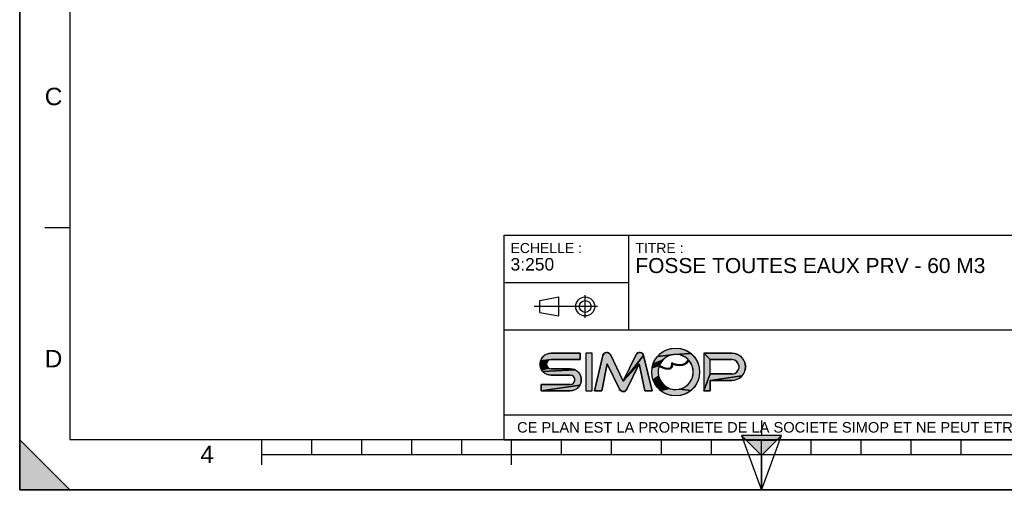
# Model space of a CAD drawing. Header units: millimetres. Extents: x 0 to 297, y 0 to 210.
# Tile 1 of 31: x 0 to 197, y 0 to 94. Entities that reach past the tile are written whole.
import ezdxf

# ---------------------------------------------------------------- set-up
doc = ezdxf.new("R2010")
doc.units = ezdxf.units.MM
doc.header["$LTSCALE"] = 16.335
doc.layers.get('0').update_dxf_attribs({"linetype": 'CONTINUOUS'})
doc.styles.get("Standard").update_dxf_attribs({"font": 'arial.ttf'})
doc.styles.add('TEXTSTYLE_2', font='arial.ttf')

# ---------------------------------------------------------------- blocks, each defined once
blk = doc.blocks.new('MARGEA4_BL0', base_point=(148.51, 105.01))
at = {"color": 7, "linetype": 'Continuous'}
for p, q in [((0.01, 0.01), (0.01, 210.01)), ((0.01, 0.01), (0.01, 210.01)), ((0.01, 210.01), (0.01, 0.01)), ((10.01, 200.01), (10.01, 10.01)), ((5.01, 52.51), (10.01, 52.51)), ((0.01, 10.01), (10.01, 0.01)), ((0.01, 0.01), (0.01, 10.01)), ((0.01, 10.01), (10.01, 0.01)), ((287.01, 10.01), (10.01, 10.01)), ((48.51, 5.01), (48.51, 10.01)), ((58.51, 7.01), (58.51, 10.01)), ((68.51, 7.01), (68.51, 10.01)), ((78.51, 7.01), (78.51, 10.01)), ((88.51, 7.01), (88.51, 10.01)), ((98.51, 5.01), (98.51, 10.01)), ((108.51, 7.01), (108.51, 10.01)), ((118.51, 7.01), (118.51, 10.01)), ((128.51, 7.01), (128.51, 10.01)), ((138.51, 7.01), (138.51, 10.01)), ((148.51, 0.01), (148.51, 10.01)), ((158.51, 7.01), (158.51, 10.01)), ((168.51, 7.01), (168.51, 10.01)), ((178.51, 7.01), (178.51, 10.01)), ((188.51, 7.01), (188.51, 10.01)), ((248.51, 7.01), (48.51, 7.01)), ((297.01, 0.01), (0.01, 0.01)), ((10.01, 0.01), (0.01, 0.01)), ((297.01, 0.01), (0.01, 0.01))]:
    blk.add_line(p, q, dxfattribs=at)
blk.add_solid([(0.01, 10.01), (10.01, 0.01), (0.01, 0.01)], dxfattribs=at)
at = {"color": 7, "linetype": 'Continuous', "style": 'TEXTSTYLE_2', "oblique": 0}
for s, p in [('C', (5.01, 77.01)), ('D', (5.01, 24.51)), ('4', (36.17, 5.35))]:
    blk.add_text(s, height=3.5, dxfattribs=at).set_placement(p)
blk = doc.blocks.new('REPERE_ORIENTATION_BL1', base_point=(148.52, 6.9))
at = {"color": 7, "linetype": 'Continuous'}
for p, q in [((148.52, 13.9), (148.52, 10.9)), ((148.52, 6.9), (144.52, 10.9)), ((152.52, 10.9), (144.52, 10.9)), ((144.52, 10.9), (148.52, -0.1)), ((151.52, 9.9), (145.52, 9.9)), ((148.52, 6.9), (152.52, 10.9)), ((148.52, -0.1), (152.52, 10.9)), ((148.52, 6.9), (148.52, -0.1))]:
    blk.add_line(p, q, dxfattribs=at)
blk.add_solid([(144.52, 10.9), (148.52, 6.9), (152.52, 10.9)], dxfattribs=at)
blk = doc.blocks.new('ISO_BL3', base_point=(109.36, 36.71))
at = {"color": 7, "linetype": 'Continuous'}
for p, q in [((104.16, 37.89), (107.96, 38.61)), ((104.16, 35.53), (104.16, 37.89)), ((107.96, 34.81), (107.96, 38.61)), ((113.24, 34.43), (113.24, 38.99)), ((115.7, 36.71), (103.02, 36.71)), ((104.16, 35.53), (107.96, 34.81))]:
    blk.add_line(p, q, dxfattribs=at)
for radius in [1.9, 1.18]:
    blk.add_circle((113.24, 36.71), radius, dxfattribs=at)
blk = doc.blocks.new('LOGO-SIMOP-2009_BL4', base_point=(124.77, 23.59))
at = {"linetype": 'Continuous'}
for points in [[(131.36, 28.39), (132.2, 28.32), (133.01, 28.1), (133.76, 27.75), (134.45, 27.27), (130.96, 27.09), (127.69, 26.67), (128.28, 27.27), (128.96, 27.75), (129.72, 28.1), (130.53, 28.32)], [(105.95, 25.95), (105.76, 25.8), (104.22, 25.38), (104.32, 25.83), (106.41, 26.07), (106.17, 26.04)], [(105.52, 25.39), (105.49, 25.15), (105.52, 24.91), (104.32, 24.47), (104.22, 24.92), (104.22, 25.38), (105.76, 25.8), (105.62, 25.61)], [(105.95, 27.3), (106.41, 27.35), (112.22, 27.35), (112.22, 26.07), (106.41, 26.07), (104.32, 25.83), (104.51, 26.25), (104.78, 26.62), (105.12, 26.93), (105.52, 27.16)], [(117.58, 27.51), (117.79, 27.47), (117.99, 27.38), (118.15, 27.24), (118.28, 27.06), (120.86, 21.75), (124.06, 25.22), (121.58, 20.12), (121.45, 19.93), (121.28, 19.79), (121.08, 19.7), (120.86, 19.67), (120.64, 19.7), (120.44, 19.79), (120.27, 19.93), (120.14, 20.12), (117.66, 25.22), (116.54, 19.83), (115.1, 19.83), (116.78, 26.89), (116.86, 27.1), (116.99, 27.27), (117.16, 27.4), (117.36, 27.49)], [(123.93, 27.47), (124.14, 27.51), (124.36, 27.49), (124.56, 27.4), (124.73, 27.27), (124.86, 27.1), (124.94, 26.89), (120.86, 21.75), (123.44, 27.06), (123.56, 27.24), (123.73, 27.38)], [(124.06, 25.22), (120.86, 21.75), (124.94, 26.89), (126.62, 19.83), (125.18, 19.83)], [(128.37, 25.44), (128.08, 24.87), (126.64, 24.42), (126.85, 25.23), (128.75, 25.95)], [(129.75, 26.72), (129.21, 26.38), (128.75, 25.95), (126.85, 25.23), (127.21, 25.99), (127.69, 26.67), (130.96, 27.09), (130.34, 26.96)], [(131.6, 27.1), (130.96, 27.09), (134.45, 27.27), (135.04, 26.67), (135.52, 25.99), (135.87, 25.23), (136.09, 24.42), (136.16, 23.59), (136.09, 22.76), (135.87, 21.95), (135.52, 21.19), (135.04, 20.5), (134.45, 19.91), (132.08, 20.14), (132.72, 20.34), (133.31, 20.66), (133.83, 21.08), (134.26, 21.59), (134.59, 22.18), (134.8, 22.82), (134.88, 23.48), (134.84, 24.15), (134.67, 24.8), (134.38, 25.41), (133.98, 25.95), (133.72, 25.55), (133.44, 25.26), (133.1, 25.04), (132.73, 24.91), (132.16, 25.01), (132.59, 25.04), (132.97, 25.16), (133.31, 25.36), (133.6, 25.65), (133.86, 26.07), (133.38, 26.48), (132.82, 26.79), (132.22, 27)], [(138.29, 26.07), (137.01, 27.35), (142.61, 27.35), (143.18, 27.29), (143.72, 27.11), (144.21, 26.83), (144.63, 26.45), (144.97, 25.99), (145.2, 25.47), (145.32, 24.91), (145.32, 24.34), (145.2, 23.79), (144.97, 23.27), (144.63, 22.81), (138.29, 21.91), (138.29, 19.83), (137.01, 19.83), (138.29, 23.19), (142.61, 23.19), (142.96, 23.23), (143.28, 23.35), (143.57, 23.55), (143.8, 23.81), (143.96, 24.12), (144.04, 24.46), (144.04, 24.8), (143.96, 25.14), (143.8, 25.45), (143.57, 25.71), (143.28, 25.9), (142.96, 26.03), (142.61, 26.07)], [(105.76, 24.5), (105.95, 24.35), (104.51, 24.05), (104.32, 24.47), (105.52, 24.91), (105.62, 24.69)], [(111.55, 23.81), (111.89, 23.5), (112.17, 23.13), (112.35, 22.71), (112.45, 22.26), (112.45, 21.8), (112.35, 21.35), (112.17, 20.93), (104.45, 19.83), (104.45, 21.11), (110.26, 21.11), (110.5, 21.14), (110.72, 21.23), (110.91, 21.38), (111.06, 21.57), (111.15, 21.79), (111.18, 22.03), (111.15, 22.27), (111.06, 22.49), (110.91, 22.68), (110.72, 22.83), (110.5, 22.92), (110.26, 22.95), (106.41, 22.95), (105.95, 23), (105.52, 23.14), (105.12, 23.37), (104.78, 23.68), (111.15, 24.04)], [(110.72, 24.18), (111.15, 24.04), (104.78, 23.68), (104.51, 24.05), (105.95, 24.35), (106.17, 24.26), (106.41, 24.23), (110.26, 24.23)], [(128.08, 24.87), (128.43, 24.7), (128.44, 24.52), (128.03, 24.72), (127.88, 24.06), (127.85, 23.39), (127.95, 22.73), (126.85, 21.95), (126.64, 22.76), (126.56, 23.59), (126.64, 24.42)], [(128.74, 24.57), (129.03, 24.46), (129.31, 24.37), (129.16, 24.24), (128.8, 24.37), (128.44, 24.52), (128.43, 24.7)], [(129.79, 24.29), (130, 24.3), (130.27, 24.21), (130.03, 24.14), (129.77, 24.13), (129.47, 24.17), (129.16, 24.24), (129.31, 24.37), (129.55, 24.32)], [(131.15, 25.2), (131.68, 25.06), (131.32, 24.98), (130.74, 25.18), (130.72, 24.82), (130.63, 24.56), (130.48, 24.35), (130.27, 24.21), (130, 24.3), (130.18, 24.35), (130.35, 24.45), (130.48, 24.62), (130.55, 24.81), (130.58, 25.06), (130.56, 25.43)], [(132.16, 25.01), (132.73, 24.91), (132.31, 24.85), (131.84, 24.87), (131.32, 24.98), (131.68, 25.06)], [(128.18, 22.1), (128.52, 21.52), (128.96, 21.02), (127.69, 20.5), (127.21, 21.19), (126.85, 21.95), (127.95, 22.73)], [(143.18, 21.97), (142.61, 21.91), (138.29, 21.91), (144.63, 22.81), (144.21, 22.43), (143.72, 22.14)], [(110.72, 19.88), (110.26, 19.83), (104.45, 19.83), (112.17, 20.93), (111.89, 20.56), (111.55, 20.25), (111.15, 20.02)], [(129.49, 20.61), (130.09, 20.31), (128.28, 19.91), (127.69, 20.5), (128.96, 21.02)], [(131.41, 20.07), (132.08, 20.14), (134.45, 19.91), (133.76, 19.43), (133.01, 19.08), (132.2, 18.86), (131.36, 18.79), (130.53, 18.86), (129.72, 19.08), (128.96, 19.43), (128.28, 19.91), (130.09, 20.31), (130.74, 20.13)]]:
    blk.add_hatch(color=7, dxfattribs=at).paths.add_polyline_path(points)
at = {"color": 7, "linetype": 'Continuous'}
for p, q in [((128.28, 27.27), (128.96, 27.75)), ((128.96, 27.75), (129.72, 28.1)), ((129.72, 28.1), (130.53, 28.32)), ((130.53, 28.32), (131.36, 28.39)), ((131.36, 28.39), (132.2, 28.32)), ((132.2, 28.32), (133.01, 28.1)), ((133.01, 28.1), (133.76, 27.75)), ((133.76, 27.75), (134.45, 27.27)), ((104.22, 25.38), (104.32, 25.83)), ((105.76, 25.8), (104.22, 25.38)), ((104.32, 25.83), (104.51, 26.25)), ((106.41, 26.07), (104.32, 25.83)), ((104.51, 26.25), (104.78, 26.62)), ((104.78, 26.62), (105.12, 26.93)), ((105.12, 26.93), (105.52, 27.16)), ((105.52, 27.16), (105.95, 27.3)), ((105.76, 25.8), (105.62, 25.61)), ((105.95, 25.95), (105.76, 25.8)), ((105.95, 27.3), (106.41, 27.35)), ((106.17, 26.04), (105.95, 25.95)), ((106.41, 26.07), (106.17, 26.04)), ((112.22, 27.35), (106.41, 27.35)), ((106.41, 26.07), (112.22, 26.07)), ((112.22, 26.07), (112.22, 27.35)), ((113.34, 27.35), (113.34, 19.83)), ((114.62, 27.35), (113.34, 27.35)), ((114.62, 19.83), (114.62, 27.35)), ((116.78, 26.89), (115.1, 19.83)), ((116.78, 26.89), (116.86, 27.1)), ((116.86, 27.1), (116.99, 27.27)), ((116.99, 27.27), (117.16, 27.4)), ((117.16, 27.4), (117.36, 27.49)), ((117.36, 27.49), (117.58, 27.51)), ((117.58, 27.51), (117.79, 27.47)), ((117.79, 27.47), (117.99, 27.38)), ((117.99, 27.38), (118.15, 27.24)), ((118.15, 27.24), (118.28, 27.06)), ((120.86, 21.75), (118.28, 27.06)), ((123.44, 27.06), (120.86, 21.75)), ((124.94, 26.89), (120.86, 21.75)), ((123.44, 27.06), (123.56, 27.24)), ((123.56, 27.24), (123.73, 27.38)), ((123.73, 27.38), (123.93, 27.47)), ((123.93, 27.47), (124.14, 27.51)), ((124.14, 27.51), (124.36, 27.49)), ((124.36, 27.49), (124.56, 27.4)), ((124.56, 27.4), (124.73, 27.27)), ((124.73, 27.27), (124.86, 27.1)), ((124.86, 27.1), (124.94, 26.89)), ((126.62, 19.83), (124.94, 26.89)), ((126.85, 25.23), (127.21, 25.99)), ((128.75, 25.95), (126.85, 25.23)), ((127.21, 25.99), (127.69, 26.67)), ((127.69, 26.67), (128.28, 27.27)), ((130.96, 27.09), (127.69, 26.67)), ((128.75, 25.95), (128.37, 25.44)), ((129.21, 26.38), (128.75, 25.95)), ((129.75, 26.72), (129.21, 26.38)), ((130.34, 26.96), (129.75, 26.72)), ((130.96, 27.09), (130.34, 26.96)), ((134.45, 27.27), (130.96, 27.09)), ((131.6, 27.1), (130.96, 27.09)), ((132.22, 27), (131.6, 27.1)), ((132.82, 26.79), (132.22, 27)), ((133.38, 26.48), (132.82, 26.79)), ((133.31, 25.36), (133.6, 25.65)), ((133.86, 26.07), (133.38, 26.48)), ((133.6, 25.65), (133.86, 26.07)), ((133.98, 25.95), (133.72, 25.55)), ((134.38, 25.41), (133.98, 25.95)), ((134.45, 27.27), (135.04, 26.67)), ((135.04, 26.67), (135.52, 25.99)), ((135.52, 25.99), (135.87, 25.23)), ((142.61, 27.35), (137.01, 27.35)), ((138.29, 26.07), (137.01, 27.35)), ((137.01, 27.35), (137.01, 19.83)), ((138.29, 26.07), (142.61, 26.07)), ((138.29, 23.19), (138.29, 26.07)), ((142.61, 27.35), (143.18, 27.29)), ((142.96, 26.03), (142.61, 26.07)), ((143.28, 25.9), (142.96, 26.03)), ((143.18, 27.29), (143.72, 27.11)), ((143.57, 25.71), (143.28, 25.9)), ((143.8, 25.45), (143.57, 25.71)), ((143.72, 27.11), (144.21, 26.83)), ((144.21, 26.83), (144.63, 26.45)), ((144.63, 26.45), (144.97, 25.99)), ((144.97, 25.99), (145.2, 25.47)), ((104.22, 24.92), (104.22, 25.38)), ((104.32, 24.47), (104.22, 24.92)), ((105.52, 24.91), (104.32, 24.47)), ((104.51, 24.05), (104.32, 24.47)), ((105.95, 24.35), (104.51, 24.05)), ((104.78, 23.68), (104.51, 24.05)), ((111.15, 24.04), (104.78, 23.68)), ((105.12, 23.37), (104.78, 23.68)), ((105.52, 25.39), (105.49, 25.15)), ((105.49, 25.15), (105.52, 24.91)), ((105.62, 25.61), (105.52, 25.39)), ((105.52, 24.91), (105.62, 24.69)), ((105.62, 24.69), (105.76, 24.5)), ((105.76, 24.5), (105.95, 24.35)), ((105.95, 24.35), (106.17, 24.26)), ((106.17, 24.26), (106.41, 24.23)), ((110.26, 24.23), (106.41, 24.23)), ((110.26, 24.23), (110.72, 24.18)), ((110.72, 24.18), (111.15, 24.04)), ((111.15, 24.04), (111.55, 23.81)), ((111.55, 23.81), (111.89, 23.5)), ((116.54, 19.83), (117.66, 25.22)), ((117.66, 25.22), (120.14, 20.12)), ((124.06, 25.22), (120.86, 21.75)), ((121.58, 20.12), (124.06, 25.22)), ((124.06, 25.22), (125.18, 19.83)), ((126.56, 23.59), (126.64, 24.42)), ((126.64, 24.42), (126.85, 25.23)), ((128.08, 24.87), (126.64, 24.42)), ((127.88, 24.06), (127.85, 23.39)), ((128.03, 24.72), (127.88, 24.06)), ((128.44, 24.52), (128.03, 24.72)), ((128.37, 25.44), (128.08, 24.87)), ((128.08, 24.87), (128.43, 24.7)), ((128.43, 24.7), (128.74, 24.57)), ((128.43, 24.7), (128.44, 24.52)), ((128.8, 24.37), (128.44, 24.52)), ((128.74, 24.57), (129.03, 24.46)), ((129.16, 24.24), (128.8, 24.37)), ((129.03, 24.46), (129.31, 24.37)), ((129.31, 24.37), (129.16, 24.24)), ((129.47, 24.17), (129.16, 24.24)), ((129.31, 24.37), (129.55, 24.32)), ((129.77, 24.13), (129.47, 24.17)), ((129.55, 24.32), (129.79, 24.29)), ((130.03, 24.14), (129.77, 24.13)), ((129.79, 24.29), (130, 24.3)), ((130, 24.3), (130.18, 24.35)), ((130.27, 24.21), (130, 24.3)), ((130.27, 24.21), (130.03, 24.14)), ((130.18, 24.35), (130.35, 24.45)), ((130.48, 24.35), (130.27, 24.21)), ((130.35, 24.45), (130.48, 24.62)), ((130.48, 24.62), (130.55, 24.81)), ((130.63, 24.56), (130.48, 24.35)), ((130.55, 24.81), (130.58, 25.06)), ((130.58, 25.06), (130.56, 25.43)), ((130.56, 25.43), (131.15, 25.2)), ((130.72, 24.82), (130.63, 24.56)), ((130.74, 25.18), (130.72, 24.82)), ((131.32, 24.98), (130.74, 25.18)), ((131.15, 25.2), (131.68, 25.06)), ((131.68, 25.06), (131.32, 24.98)), ((131.84, 24.87), (131.32, 24.98)), ((131.68, 25.06), (132.16, 25.01)), ((132.31, 24.85), (131.84, 24.87)), ((132.16, 25.01), (132.59, 25.04)), ((132.73, 24.91), (132.16, 25.01)), ((132.73, 24.91), (132.31, 24.85)), ((132.59, 25.04), (132.97, 25.16)), ((133.1, 25.04), (132.73, 24.91)), ((132.97, 25.16), (133.31, 25.36)), ((133.44, 25.26), (133.1, 25.04)), ((133.72, 25.55), (133.44, 25.26)), ((134.67, 24.8), (134.38, 25.41)), ((134.84, 24.15), (134.67, 24.8)), ((134.88, 23.48), (134.84, 24.15)), ((135.87, 25.23), (136.09, 24.42)), ((136.09, 24.42), (136.16, 23.59)), ((143.57, 23.55), (143.8, 23.81)), ((143.96, 25.14), (143.8, 25.45)), ((143.8, 23.81), (143.96, 24.12)), ((144.04, 24.8), (143.96, 25.14)), ((143.96, 24.12), (144.04, 24.46)), ((144.04, 24.46), (144.04, 24.8)), ((145.2, 23.79), (144.97, 23.27)), ((145.2, 25.47), (145.32, 24.91)), ((145.32, 24.34), (145.2, 23.79)), ((145.32, 24.91), (145.32, 24.34)), ((105.52, 23.14), (105.12, 23.37)), ((105.95, 23), (105.52, 23.14)), ((106.41, 22.95), (105.95, 23)), ((106.41, 22.95), (110.26, 22.95)), ((110.5, 22.92), (110.26, 22.95)), ((110.72, 22.83), (110.5, 22.92)), ((110.91, 22.68), (110.72, 22.83)), ((111.06, 22.49), (110.91, 22.68)), ((111.15, 22.27), (111.06, 22.49)), ((111.06, 21.57), (111.15, 21.79)), ((111.18, 22.03), (111.15, 22.27)), ((111.15, 21.79), (111.18, 22.03)), ((111.89, 23.5), (112.17, 23.13)), ((112.17, 23.13), (112.35, 22.71)), ((112.35, 22.71), (112.45, 22.26)), ((112.45, 21.8), (112.35, 21.35)), ((112.45, 22.26), (112.45, 21.8)), ((126.64, 22.76), (126.56, 23.59)), ((126.85, 21.95), (126.64, 22.76)), ((127.95, 22.73), (126.85, 21.95)), ((127.21, 21.19), (126.85, 21.95)), ((127.85, 23.39), (127.95, 22.73)), ((127.95, 22.73), (128.18, 22.1)), ((128.18, 22.1), (128.52, 21.52)), ((134.26, 21.59), (134.59, 22.18)), ((134.59, 22.18), (134.8, 22.82)), ((134.8, 22.82), (134.88, 23.48)), ((135.87, 21.95), (135.52, 21.19)), ((136.09, 22.76), (135.87, 21.95)), ((136.16, 23.59), (136.09, 22.76)), ((138.29, 23.19), (137.01, 19.83)), ((142.61, 23.19), (138.29, 23.19)), ((144.63, 22.81), (138.29, 21.91)), ((138.29, 21.91), (142.61, 21.91)), ((138.29, 19.83), (138.29, 21.91)), ((142.61, 23.19), (142.96, 23.23)), ((143.18, 21.97), (142.61, 21.91)), ((142.96, 23.23), (143.28, 23.35)), ((143.72, 22.14), (143.18, 21.97)), ((143.28, 23.35), (143.57, 23.55)), ((144.21, 22.43), (143.72, 22.14)), ((144.63, 22.81), (144.21, 22.43)), ((144.97, 23.27), (144.63, 22.81)), ((104.45, 21.11), (104.45, 19.83)), ((110.26, 21.11), (104.45, 21.11)), ((112.17, 20.93), (104.45, 19.83)), ((104.45, 19.83), (110.26, 19.83)), ((110.26, 21.11), (110.5, 21.14)), ((110.72, 19.88), (110.26, 19.83)), ((110.5, 21.14), (110.72, 21.23)), ((110.72, 21.23), (110.91, 21.38)), ((111.15, 20.02), (110.72, 19.88)), ((110.91, 21.38), (111.06, 21.57)), ((111.55, 20.25), (111.15, 20.02)), ((111.89, 20.56), (111.55, 20.25)), ((112.17, 20.93), (111.89, 20.56)), ((112.35, 21.35), (112.17, 20.93)), ((113.34, 19.83), (114.62, 19.83)), ((115.1, 19.83), (116.54, 19.83)), ((120.27, 19.93), (120.14, 20.12)), ((120.44, 19.79), (120.27, 19.93)), ((120.64, 19.7), (120.44, 19.79)), ((121.28, 19.79), (121.08, 19.7)), ((121.45, 19.93), (121.28, 19.79)), ((121.58, 20.12), (121.45, 19.93)), ((125.18, 19.83), (126.62, 19.83)), ((127.69, 20.5), (127.21, 21.19)), ((128.96, 21.02), (127.69, 20.5)), ((128.28, 19.91), (127.69, 20.5)), ((130.09, 20.31), (128.28, 19.91)), ((128.96, 19.43), (128.28, 19.91)), ((128.52, 21.52), (128.96, 21.02)), ((128.96, 21.02), (129.49, 20.61)), ((129.49, 20.61), (130.09, 20.31)), ((130.09, 20.31), (130.74, 20.13)), ((130.74, 20.13), (131.41, 20.07)), ((131.41, 20.07), (132.08, 20.14)), ((132.08, 20.14), (132.72, 20.34)), ((134.45, 19.91), (132.08, 20.14)), ((132.72, 20.34), (133.31, 20.66)), ((133.31, 20.66), (133.83, 21.08)), ((134.45, 19.91), (133.76, 19.43)), ((133.83, 21.08), (134.26, 21.59)), ((135.04, 20.5), (134.45, 19.91)), ((135.52, 21.19), (135.04, 20.5)), ((137.01, 19.83), (138.29, 19.83)), ((120.86, 19.67), (120.64, 19.7)), ((121.08, 19.7), (120.86, 19.67)), ((129.72, 19.08), (128.96, 19.43)), ((130.53, 18.86), (129.72, 19.08)), ((131.36, 18.79), (130.53, 18.86)), ((132.2, 18.86), (131.36, 18.79)), ((133.01, 19.08), (132.2, 18.86)), ((133.76, 19.43), (133.01, 19.08))]:
    blk.add_line(p, q, dxfattribs=at)
for points in [[(131.36, 28.39), (132.2, 28.32), (133.01, 28.1), (133.76, 27.75), (134.45, 27.27), (130.96, 27.09), (127.69, 26.67), (128.28, 27.27), (128.96, 27.75), (129.72, 28.1), (130.53, 28.32), (131.36, 28.39)], [(105.95, 25.95), (105.76, 25.8), (104.22, 25.38), (104.32, 25.83), (106.41, 26.07), (106.17, 26.04), (105.95, 25.95)], [(105.52, 25.39), (105.49, 25.15), (105.52, 24.91), (104.32, 24.47), (104.22, 24.92), (104.22, 25.38), (105.76, 25.8), (105.62, 25.61), (105.52, 25.39)], [(105.95, 27.3), (106.41, 27.35), (112.22, 27.35), (112.22, 26.07), (106.41, 26.07), (104.32, 25.83), (104.51, 26.25), (104.78, 26.62), (105.12, 26.93), (105.52, 27.16), (105.95, 27.3)], [(117.58, 27.51), (117.79, 27.47), (117.99, 27.38), (118.15, 27.24), (118.28, 27.06), (120.86, 21.75), (124.06, 25.22), (121.58, 20.12), (121.45, 19.93), (121.28, 19.79), (121.08, 19.7), (120.86, 19.67), (120.64, 19.7), (120.44, 19.79), (120.27, 19.93), (120.14, 20.12), (117.66, 25.22), (116.54, 19.83), (115.1, 19.83), (116.78, 26.89), (116.86, 27.1), (116.99, 27.27), (117.16, 27.4), (117.36, 27.49), (117.58, 27.51)], [(123.93, 27.47), (124.14, 27.51), (124.36, 27.49), (124.56, 27.4), (124.73, 27.27), (124.86, 27.1), (124.94, 26.89), (120.86, 21.75), (123.44, 27.06), (123.56, 27.24), (123.73, 27.38), (123.93, 27.47)], [(124.06, 25.22), (120.86, 21.75), (124.94, 26.89), (126.62, 19.83), (125.18, 19.83), (124.06, 25.22)], [(128.37, 25.44), (128.08, 24.87), (126.64, 24.42), (126.85, 25.23), (128.75, 25.95), (128.37, 25.44)], [(129.75, 26.72), (129.21, 26.38), (128.75, 25.95), (126.85, 25.23), (127.21, 25.99), (127.69, 26.67), (130.96, 27.09), (130.34, 26.96), (129.75, 26.72)], [(131.6, 27.1), (130.96, 27.09), (134.45, 27.27), (135.04, 26.67), (135.52, 25.99), (135.87, 25.23), (136.09, 24.42), (136.16, 23.59), (136.09, 22.76), (135.87, 21.95), (135.52, 21.19), (135.04, 20.5), (134.45, 19.91), (132.08, 20.14), (132.72, 20.34), (133.31, 20.66), (133.83, 21.08), (134.26, 21.59), (134.59, 22.18), (134.8, 22.82), (134.88, 23.48), (134.84, 24.15), (134.67, 24.8), (134.38, 25.41), (133.98, 25.95), (133.72, 25.55), (133.44, 25.26), (133.1, 25.04), (132.73, 24.91), (132.16, 25.01), (132.59, 25.04), (132.97, 25.16), (133.31, 25.36), (133.6, 25.65), (133.86, 26.07), (133.38, 26.48), (132.82, 26.79), (132.22, 27), (131.6, 27.1)], [(138.29, 26.07), (137.01, 27.35), (142.61, 27.35), (143.18, 27.29), (143.72, 27.11), (144.21, 26.83), (144.63, 26.45), (144.97, 25.99), (145.2, 25.47), (145.32, 24.91), (145.32, 24.34), (145.2, 23.79), (144.97, 23.27), (144.63, 22.81), (138.29, 21.91), (138.29, 19.83), (137.01, 19.83), (138.29, 23.19), (142.61, 23.19), (142.96, 23.23), (143.28, 23.35), (143.57, 23.55), (143.8, 23.81), (143.96, 24.12), (144.04, 24.46), (144.04, 24.8), (143.96, 25.14), (143.8, 25.45), (143.57, 25.71), (143.28, 25.9), (142.96, 26.03), (142.61, 26.07), (138.29, 26.07)], [(105.76, 24.5), (105.95, 24.35), (104.51, 24.05), (104.32, 24.47), (105.52, 24.91), (105.62, 24.69), (105.76, 24.5)], [(111.55, 23.81), (111.89, 23.5), (112.17, 23.13), (112.35, 22.71), (112.45, 22.26), (112.45, 21.8), (112.35, 21.35), (112.17, 20.93), (104.45, 19.83), (104.45, 21.11), (110.26, 21.11), (110.5, 21.14), (110.72, 21.23), (110.91, 21.38), (111.06, 21.57), (111.15, 21.79), (111.18, 22.03), (111.15, 22.27), (111.06, 22.49), (110.91, 22.68), (110.72, 22.83), (110.5, 22.92), (110.26, 22.95), (106.41, 22.95), (105.95, 23), (105.52, 23.14), (105.12, 23.37), (104.78, 23.68), (111.15, 24.04), (111.55, 23.81)], [(110.72, 24.18), (111.15, 24.04), (104.78, 23.68), (104.51, 24.05), (105.95, 24.35), (106.17, 24.26), (106.41, 24.23), (110.26, 24.23), (110.72, 24.18)], [(128.08, 24.87), (128.43, 24.7), (128.44, 24.52), (128.03, 24.72), (127.88, 24.06), (127.85, 23.39), (127.95, 22.73), (126.85, 21.95), (126.64, 22.76), (126.56, 23.59), (126.64, 24.42), (128.08, 24.87)], [(128.74, 24.57), (129.03, 24.46), (129.31, 24.37), (129.16, 24.24), (128.8, 24.37), (128.44, 24.52), (128.43, 24.7), (128.74, 24.57)], [(129.79, 24.29), (130, 24.3), (130.27, 24.21), (130.03, 24.14), (129.77, 24.13), (129.47, 24.17), (129.16, 24.24), (129.31, 24.37), (129.55, 24.32), (129.79, 24.29)], [(131.15, 25.2), (131.68, 25.06), (131.32, 24.98), (130.74, 25.18), (130.72, 24.82), (130.63, 24.56), (130.48, 24.35), (130.27, 24.21), (130, 24.3), (130.18, 24.35), (130.35, 24.45), (130.48, 24.62), (130.55, 24.81), (130.58, 25.06), (130.56, 25.43), (131.15, 25.2)], [(132.16, 25.01), (132.73, 24.91), (132.31, 24.85), (131.84, 24.87), (131.32, 24.98), (131.68, 25.06), (132.16, 25.01)], [(128.18, 22.1), (128.52, 21.52), (128.96, 21.02), (127.69, 20.5), (127.21, 21.19), (126.85, 21.95), (127.95, 22.73), (128.18, 22.1)], [(143.18, 21.97), (142.61, 21.91), (138.29, 21.91), (144.63, 22.81), (144.21, 22.43), (143.72, 22.14), (143.18, 21.97)], [(110.72, 19.88), (110.26, 19.83), (104.45, 19.83), (112.17, 20.93), (111.89, 20.56), (111.55, 20.25), (111.15, 20.02), (110.72, 19.88)], [(129.49, 20.61), (130.09, 20.31), (128.28, 19.91), (127.69, 20.5), (128.96, 21.02), (129.49, 20.61)], [(131.41, 20.07), (132.08, 20.14), (134.45, 19.91), (133.76, 19.43), (133.01, 19.08), (132.2, 18.86), (131.36, 18.79), (130.53, 18.86), (129.72, 19.08), (128.96, 19.43), (128.28, 19.91), (130.09, 20.31), (130.74, 20.13), (131.41, 20.07)]]:
    blk.add_lwpolyline(points, dxfattribs=at)
blk.add_circle((131.36, 23.59), 4.8, dxfattribs=at)
for centre, radius, start, end in [((106.41, 25.15), 2.2, 90, 270), ((106.41, 25.15), 0.92, 90, 270), ((117.56, 26.71), 0.8, 25.9494, 166.6355), ((124.16, 26.71), 0.8, 13.3645, 154.0506), ((131.36, 23.59), 3.52, 161.3005, 42.0267), ((131.36, 23.59), 3.52, 44.7928, 158.6763), ((142.61, 24.63), 2.72, 270, 90), ((142.61, 24.63), 1.44, 270, 90), ((110.26, 22.03), 2.2, 270, 90), ((110.26, 22.03), 0.92, 270, 90), ((120.86, 20.47), 0.8, 205.9494, 334.0506)]:
    blk.add_arc(centre, radius, start, end, dxfattribs=at)
blk.add_open_spline([(133.86, 26.07), (133.69, 25.73), (133.28, 25.24), (132.5, 24.97), (131.59, 25.04), (130.91, 25.27), (130.56, 25.43)], degree=3, dxfattribs=at)
for points, knots in [([(133.98, 25.95), (133.74, 25.49), (133.11, 24.89), (131.96, 24.79), (131.13, 25.02), (130.74, 25.18)], [0, 0, 0, 0, 0.345264, 0.703638, 1, 1, 1, 1]), ([(130.74, 25.18), (130.75, 25.01), (130.71, 24.64), (130.44, 24.24), (129.95, 24.1), (129.39, 24.16), (128.75, 24.37), (128.28, 24.59), (128.03, 24.72)], [0, 0, 0, 0, 0.118516, 0.29564, 0.472763, 0.649887, 0.82701, 1, 1, 1, 1]), ([(130.56, 25.43), (130.59, 25.22), (130.59, 24.88), (130.47, 24.54), (130.24, 24.35), (129.84, 24.25), (129.15, 24.38), (128.46, 24.68), (128.08, 24.87)], [0, 0, 0, 0, 0.125, 0.25, 0.375, 0.5, 0.75, 1, 1, 1, 1])]:
    blk.add_open_spline(points, degree=3, knots=knots, dxfattribs=at)
for points in [[(113.34, 19.83), (113.34, 27.35), (114.62, 19.83), (114.62, 27.35)], [(138.29, 23.19), (137.01, 19.83), (138.29, 26.07), (137.01, 27.35)]]:
    blk.add_solid(points, dxfattribs=at)
blk = doc.blocks.new('*T6')
at = {"color": 7, "linetype": 'Continuous'}
for p, q in [((0, 0), (0, 41)), ((0, 41), (190, 41)), ((25, 22), (25, 41)), ((170, 5), (170, 41)), ((190, 0), (190, 41)), ((0, 31.5), (25, 31.5)), ((0, 22), (190, 22)), ((110, 5), (110, 22)), ((170, 15), (190, 15)), ((0, 5), (190, 5)), ((0, 0), (190, 0))]:
    blk.add_line(p, q, dxfattribs=at)
at = {"color": 7, "linetype": 'Continuous', "line_spacing_factor": 0.9}
for s, insert, char_height, width, attachment_point in [('ECHELLE :\\P\\H2.5;3:250', (1.28, 39.4), 2, 28.5204, 1), ('TITRE :\\P\\H3.0;FOSSE TOUTES EAUX PRV - 60 M3', (26.28, 39.4), 2, 139.8959, 1), ('A4', (180, 34), 5, 17.0632, 2), ('REFERENCE PRODUIT :\\P\\H3.0;FTE3/6318/60', (111.28, 20.4), 2, 64.1338, 1), ('FR', (180, 20), 3, 11.1524, 2), ('FOLIO :  \\P\\H3.0;1/1', (180, 12.81), 1.5, 17.197, 2), ('CE PLAN EST LA PROPRIETE DE LA SOCIETE SIMOP ET NE PEUT ETRE REPRODUIT OU COMMUNIQUE SANS SON AUTORISATION', (95, 3.55), 2.1, 368.8974, 2)]:
    blk.add_mtext(s, dxfattribs=dict(at, insert=insert, char_height=char_height, width=width, attachment_point=attachment_point))

msp = doc.modelspace()

# ---------------------------------------------------------------- linework, layer by layer
at = {"color": 7, "linetype": 'Continuous'}
for q in [(0, 210), (297, 0)]:
    msp.add_line((0, 0), q, dxfattribs=at)

# ---------------------------------------------------------------- block references
for name, p in [('MARGEA4_BL0', (148.51, 105.01)), ('ISO_BL3', (109.36, 36.71)), ('LOGO-SIMOP-2009_BL4', (124.77, 23.59)), ('REPERE_ORIENTATION_BL1', (148.52, 6.9))]:
    msp.add_blockref(name, p, dxfattribs=at)
msp.add_blockref('*T6', (97.01, 10.01))

doc.saveas('drawing.dxf')
